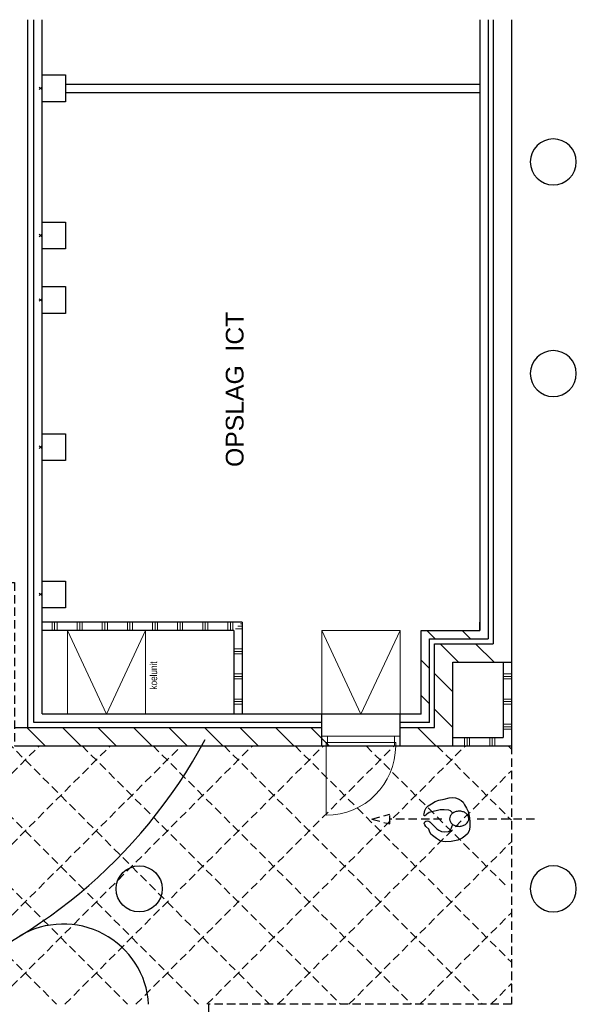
# Model space of a CAD drawing. Header units: millimetres. Extents: x 164654 to 368283, y 131426 to 252133.
# Tile 22 of 144: x 256299 to 262952, y 217653 to 229423. Entities that reach past the tile are written whole.
import ezdxf

# ---------------------------------------------------------------- set-up
doc = ezdxf.new("R2010")
doc.units = ezdxf.units.MM
doc.header["$LTSCALE"] = 400
doc.header["$PDMODE"] = 3
doc.header["$PDSIZE"] = 15
doc.linetypes.add('HIDDEN', pattern=[0.375, 0.25, -0.125])
for name, color, linetype in [('-ve', 2, 'HIDDEN'), ('inlay', 6, 'Continuous'), ('looplijnen', 8, 'HIDDEN'), ('plafond', 255, 'HIDDEN'), ('plat', 5, 'Continuous'), ('symbol', 1, 'Continuous')]:
    doc.layers.add(name, color=color, linetype=linetype)
for name, color, linetype, lineweight in [('Buitenkozijnen', 140, 'Continuous', 15), ('mat-baksteen', 5, 'Continuous', 25), ('mat-beton (ihwg)', 5, 'Continuous', 25), ('mat-kalkzandsteen', 5, 'Continuous', 25), ('mat-scheidingswand-horizontaal', 5, 'Continuous', 25), ('mat-scheidingswand-vertikaal', 5, 'Continuous', 25), ('None', 7, 'Continuous', 9), ('Tekst', 140, 'Continuous', 15)]:
    doc.layers.add(name, color=color, linetype=linetype, lineweight=lineweight)
doc.styles.add('Abadi MT Condensed Light', font='txt', dxfattribs={"height": 176.388889})
doc.styles.add('Arial', font='arial.ttf', dxfattribs={"height": 211.666667})

# ---------------------------------------------------------------- blocks, each defined once
blk = doc.blocks.new('plafond c1')
at = {"layer": 'plafond'}
for p, q in [((26862, 11791), (31904, 6749)), ((27710, 11791), (32752, 6749)), ((28559, 11791), (33601, 6749)), ((29407, 11791), (34449, 6749)), ((27546, 5687), (31698, 9839)), ((28394, 5687), (32546, 9839)), ((30099, 6543), (33395, 9839)), ((31153, 6749), (34243, 9839)), ((32002, 6749), (35092, 9839)), ((32208, 9839), (35298, 6749)), ((32850, 6749), (35940, 9839)), ((33056, 9839), (36146, 6749)), ((33699, 6749), (36789, 9839)), ((33905, 9839), (36995, 6749)), ((34753, 9839), (37340, 7252)), ((35602, 9839), (37298, 8142)), ((36450, 9839), (37340, 8949)), ((37299, 9839), (37340, 9798)), ((34548, 6749), (37340, 9541)), ((35396, 6749), (37340, 8693)), ((36245, 6749), (37340, 7844)), ((37093, 6749), (37340, 6996))]:
    blk.add_line(p, q, dxfattribs=at)
blk.add_lwpolyline([(24610, 11791), (31400, 11791), (31400, 9839), (37340, 9839), (37340, 6749), (33720, 6749), (33720, 5687), (7640, 5687), (7640, 11791)], dxfattribs=at)
blk = doc.blocks.new('Kolom O 550')
at = {"layer": 'mat-beton (ihwg)', "lineweight": 25}
blk.add_circle((0, 0), 275, dxfattribs=at)
blk = doc.blocks.new('*X71')
at = {"layer": 'None', "lineweight": 9}
for p, q in [((-8379, 3500), (-8159, 3720)), ((-7955, 3500), (-7735, 3720))]:
    blk.add_line(p, q, dxfattribs=at)
blk = doc.blocks.new('*X72')
at = {"layer": 'None', "lineweight": 9}
for p, q in [((-7599, 3432), (-7379, 3652)), ((-7599, 3008), (-7379, 3228))]:
    blk.add_line(p, q, dxfattribs=at)
blk = doc.blocks.new('*X73')
at = {"layer": 'None', "lineweight": 9}
for p, q in [((-8099, 3780), (-7999, 3880)), ((-7675, 3780), (-7575, 3880))]:
    blk.add_line(p, q, dxfattribs=at)
blk = doc.blocks.new('*X74')
at = {"layer": 'None', "lineweight": 9}
for p, q in [((-7319, 3712), (-7219, 3812)), ((-7319, 3288), (-7219, 3388))]:
    blk.add_line(p, q, dxfattribs=at)
blk = doc.blocks.new('*X75')
at = {"layer": 'None', "lineweight": 9}
for p, q in [((-8599, 3360), (-8499, 3360)), ((-8599, 3330), (-8499, 3330)), ((-8599, 3300), (-8499, 3300)), ((-8599, 3060), (-8499, 3060)), ((-8599, 3030), (-8499, 3030)), ((-8599, 3000), (-8499, 3000))]:
    blk.add_line(p, q, dxfattribs=at)
blk = doc.blocks.new('*X84')
at = {"layer": 'None', "lineweight": 9}
for p, q in [((-8400, 2800), (-8400, 2900)), ((-8370, 2800), (-8370, 2900)), ((-8340, 2800), (-8340, 2900)), ((-8100, 2800), (-8100, 2900)), ((-8070, 2800), (-8070, 2900)), ((-8040, 2800), (-8040, 2900)), ((-7800, 2800), (-7800, 2900)), ((-7770, 2800), (-7770, 2900)), ((-7740, 2800), (-7740, 2900))]:
    blk.add_line(p, q, dxfattribs=at)
blk = doc.blocks.new('Kolom 280x320')
at = {"layer": 'mat-beton (ihwg)', "lineweight": 25}
blk.add_lwpolyline([(-300, 160), (-20, 160), (-20, -160), (-300, -160)], close=True, dxfattribs=at)
at = {"layer": 'None', "color": 92, "linetype": 'Continuous', "lineweight": 5}
blk.add_point((0, 0), dxfattribs=at)
blk = doc.blocks.new('symb-ps03_b2')
blk.add_lwpolyline([(82, -334), (93, -323), (110, -305), (120, -285), (121, -231), (122, -184), (116, -150), (104, -98), (91, -52), (69, -25), (58, -13), (50, -1), (49, 8), (59, 13), (76, 9), (115, -1), (145, -17), (172, -41), (196, -78), (221, -122), (236, -169), (250, -232), (266, -290), (270, -325), (267, -365), (252, -399), (235, -433), (213, -457), (181, -475), (141, -499), (103, -517), (27, -533), (-23, -539), (-83, -538), (-130, -528), (-165, -511), (-192, -479), (-218, -448), (-241, -394), (-258, -313), (-262, -242), (-251, -189), (-222, -138), (-185, -93), (-170, -72), (-134, -54), (-107, -46), (-75, -10), (-57, 2), (-38, 7), (-23, 1), (-12, -13), (-11, -28), (-13, -49), (-23, -61), (-75, -115), (-104, -145), (-121, -166), (-138, -200), (-142, -234), (-135, -284), (-123, -302), (-94, -319), (-69, -327), (-52, -333)])
blk.add_lwpolyline([(-75, -413, 0.078796), (-66, -458, 0.088041), (-46, -494, 0.105312), (-14, -518, 0.121926), (19, -526, 0.121926), (52, -517, 0.105312), (82, -490, 0.088041), (100, -454, 0.078796), (106, -408, 0.078796), (98, -363, 0.088041), (77, -328, 0.105312), (46, -303, 0.121926), (13, -296, 0.121926), (-21, -305, 0.105312), (-50, -331, 0.088041), (-69, -368, 0.078796)], format="xyb", close=True)
blk = doc.blocks.new('symb-ps09_b2')
at = {"layer": 'looplijnen'}
for p, q in [((0, 935), (-58, 718)), ((0, 935), (58, 718)), ((-58, 718), (58, 718)), ((0, 95), (0, 718)), ((0, -1011), (0, -327))]:
    blk.add_line(p, q, dxfattribs=at)
at = {"layer": 'symbol'}
blk.add_blockref('symb-ps03_b2', (-11, 300), dxfattribs=at)
blk = doc.blocks.new('*X15')
at = {"layer": 'None', "lineweight": 9}
for p, q in [((-8100, 5471), (-8100, 5571)), ((-8070, 5471), (-8070, 5571)), ((-8040, 5471), (-8040, 5571)), ((-7800, 5471), (-7800, 5571)), ((-7770, 5471), (-7770, 5571)), ((-7740, 5471), (-7740, 5571)), ((-7500, 5471), (-7500, 5571)), ((-7470, 5471), (-7470, 5571)), ((-7440, 5471), (-7440, 5571)), ((-7200, 5490), (-7200, 5571)), ((-7170, 5520), (-7170, 5571)), ((-7140, 5550), (-7140, 5571))]:
    blk.add_line(p, q, dxfattribs=at)
blk = doc.blocks.new('*X16')
at = {"layer": 'None', "lineweight": 9}
for p, q in [((-7218.9, 5460), (-7118.9, 5460)), ((-7218.9, 5430), (-7118.9, 5430)), ((-7218.9, 5400), (-7118.9, 5400)), ((-7218.9, 5160), (-7118.9, 5160)), ((-7218.9, 5130), (-7118.9, 5130)), ((-7218.9, 5100), (-7118.9, 5100)), ((-7218.9, 4860), (-7118.9, 4860)), ((-7218.9, 4830), (-7118.9, 4830)), ((-7218.9, 4800), (-7118.9, 4800)), ((-7218.9, 4560), (-7118.9, 4560)), ((-7218.9, 4530), (-7118.9, 4530)), ((-7218.9, 4500), (-7118.9, 4500)), ((-7218.9, 4260), (-7118.9, 4260)), ((-7218.9, 4230), (-7118.9, 4230)), ((-7218.9, 4200), (-7118.9, 4200)), ((-7218.9, 3960), (-7118.9, 3960)), ((-7218.9, 3930), (-7118.9, 3930)), ((-7218.9, 3900), (-7118.9, 3900)), ((-7218.9, 3660), (-7118.9, 3660)), ((-7218.9, 3630), (-7118.9, 3630)), ((-7218.9, 3600), (-7118.9, 3600)), ((-7218.9, 3360), (-7118.9, 3360)), ((-7218.9, 3330), (-7118.9, 3330)), ((-7218.9, 3300), (-7118.9, 3300))]:
    blk.add_line(p, q, dxfattribs=at)
blk = doc.blocks.new('Deur 934')
at = {"layer": 'Buitenkozijnen', "color": 43, "lineweight": 9}
blk.add_lwpolyline([(-467, 0), (467, 0), (467, -114), (-467, -114)], close=True, dxfattribs=at)
at = {"layer": 'Buitenkozijnen', "color": 140, "lineweight": 15}
for points in [[(-467, 0), (-400, 0), (-400, -114), (-467, -114)], [(-415, 0), (415, 0), (415, -40), (-415, -40)], [(400, 0), (467, 0), (467, -114), (400, -114)]]:
    blk.add_lwpolyline(points, close=True, dxfattribs=at)
at = {"layer": 'None', "color": 43, "linetype": 'Continuous', "lineweight": 9}
blk.add_line((415, 830), (415, 0), dxfattribs=at)
blk.add_arc((415, 0), 830, 90, 180, dxfattribs=at)

msp = doc.modelspace()

# ---------------------------------------------------------------- linework, layer by layer
at = {"layer": 'inlay'}
for centre, radius, start, end in [((253045.26198, 223757.97676), 6210.6105, 158.33796202, 331.732378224), ((256822.10351, 217592.11005), 1020.17127, 3.408202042, 120.668756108)]:
    msp.add_arc(centre, radius, start, end, dxfattribs=at)
at = {"layer": 'mat-baksteen', "lineweight": 25}
msp.add_line((256396.97992, 220962.75849), (256396.97992, 229422.98833), dxfattribs=at)
at = {"layer": 'mat-beton (ihwg)', "color": 7}
for p, q in [((256846.97992, 228652.75849), (261796.97992, 228652.75849)), ((256846.97992, 228552.75849), (261796.97992, 228552.75849))]:
    msp.add_line(p, q, dxfattribs=at)
at = {"layer": 'mat-kalkzandsteen', "lineweight": 25}
for p, q in [((256466.97992, 221022.75849), (256466.97992, 229422.98833)), ((256566.97992, 221125.75849), (256566.97992, 229422.98833)), ((261796.97992, 229422.98833), (261796.97992, 222122.79912)), ((261896.97992, 229422.98833), (261896.97992, 222022.79912)), ((261956.97992, 229422.98833), (261956.97992, 221962.79912)), ((262176.97992, 229422.98833), (262176.97992, 221742.79912)), ((261096.97992, 221122.75849), (261096.97992, 222122.79912)), ((261096.97992, 222122.79912), (261796.97992, 222122.79912)), ((261196.97992, 221019.75849), (261196.97992, 222022.79912)), ((261196.97992, 222022.79912), (261896.97992, 222022.79912)), ((261256.989, 220962.75849), (261256.989, 221962.79912)), ((261256.989, 221962.79912), (261956.97992, 221962.79912)), ((261476.989, 220742.75849), (261476.989, 221742.79912)), ((261476.989, 221742.79912), (262176.97992, 221742.79912)), ((261096.97992, 221122.75849), (256566.97992, 221122.75849)), ((259910.989, 220742.75849), (259910.989, 221122.75849)), ((260847.99849, 220742.75849), (260847.99849, 221122.75849)), ((256236.97992, 220962.75849), (259910.989, 220962.75849)), ((259910.989, 221019.75849), (256466.97992, 221019.75849)), ((261196.97992, 221019.75849), (260847.99849, 221019.75849)), ((260847.99849, 220962.75849), (261256.989, 220962.75849)), ((256236.97992, 220742.75849), (261476.989, 220742.75849))]:
    msp.add_line(p, q, dxfattribs=at)
at = {"layer": 'mat-scheidingswand-horizontaal', "lineweight": 25}
for p, q in [((258958.15962, 222222.79912), (258958.15962, 221122.75849)), ((258858.15962, 222122.79912), (258858.15962, 221122.75849)), ((262076.97992, 221742.79912), (262076.97992, 220842.75849)), ((262176.97992, 221742.79912), (262176.97992, 220742.75849))]:
    msp.add_line(p, q, dxfattribs=at)
at = {"layer": 'mat-scheidingswand-vertikaal', "lineweight": 25}
for p, q in [((258958.15962, 222222.79912), (256566.97992, 222222.79912)), ((261796.97992, 222122.79912), (261796.97992, 222222.79912)), ((258858.15962, 222122.79912), (256566.97992, 222122.79912)), ((261476.989, 220842.75849), (262076.97992, 220842.75849)), ((261476.989, 220742.75849), (261476.989, 220842.75849)), ((261476.989, 220742.75849), (262176.97992, 220742.75849))]:
    msp.add_line(p, q, dxfattribs=at)
at = {"layer": 'None', "color": 8, "linetype": 'Continuous', "lineweight": 5}
for p, q in [((256868.97992, 222121.25444), (257335.97992, 221121.25444)), ((257335.97992, 221121.25444), (257802.97992, 222121.25444)), ((259910.989, 222121.25444), (260377.989, 221121.25444)), ((260844.989, 222121.25444), (260377.989, 221121.25444)), ((260246.97992, 221122.75849), (260346.97992, 221122.75849))]:
    msp.add_line(p, q, dxfattribs=at)
at = {"layer": 'None', "lineweight": 9}
for p, q in [((256605.35781, 220742.75849), (256385.35781, 220962.75849)), ((257029.62188, 220742.75849), (256809.62188, 220962.75849)), ((257453.88594, 220742.75849), (257233.88594, 220962.75849)), ((257878.15001, 220742.75849), (257658.15001, 220962.75849)), ((258302.41408, 220742.75849), (258082.41408, 220962.75849)), ((258726.67815, 220742.75849), (258506.67815, 220962.75849)), ((259150.94222, 220742.75849), (258930.94222, 220962.75849)), ((259575.20629, 220742.75849), (259355.20629, 220962.75849)), ((259999.47036, 220742.75849), (259779.47036, 220962.75849)), ((261272.26256, 220742.75849), (261052.26256, 220962.75849))]:
    msp.add_line(p, q, dxfattribs=at)
at = {"layer": 'None', "color": 8, "linetype": 'Continuous', "lineweight": 5}
for points in [[(256868.97992, 221121.25444), (256868.97992, 222121.25444), (257802.97992, 222121.25444), (257802.97992, 221121.25444)], [(260844.989, 221121.25444), (260844.989, 222121.25444), (259910.989, 222121.25444), (259910.989, 221121.25444)]]:
    msp.add_lwpolyline(points, close=True, dxfattribs=at)

# ---------------------------------------------------------------- block references
at = {"layer": '-ve'}
msp.add_blockref('plafond c1', (224836.97992, 210903.97534), dxfattribs=at)
at = {"layer": 'mat-beton (ihwg)', "color": 7}
for name, p, rotation in [('Kolom 280x320', (256546.97992, 228602.75849), 180), ('Kolom 280x320', (256546.97992, 226842.75849), 180), ('Kolom 280x320', (256546.97992, 226072.75849), 180), ('Kolom 280x320', (256546.97992, 224312.75849), 180), ('Kolom 280x320', (256546.97992, 222552.75849), 180), ('Kolom 280x320', (256546.97992, 222552.75849), 180), ('Kolom O 550', (257726.97992, 219032.75849), 90)]:
    msp.add_blockref(name, p, dxfattribs=dict(at, rotation=rotation))
at = {"layer": 'mat-beton (ihwg)', "color": 7, "xscale": -1}
for p in [(262676.97992, 227722.75849), (262676.97992, 225192.75849), (262676.97992, 219032.75849)]:
    msp.add_blockref('Kolom O 550', p, dxfattribs=at)
at = {"layer": 'mat-kalkzandsteen', "rotation": 90}
for name in ['*X74', '*X72', '*X73', '*X71']:
    msp.add_blockref(name, (264976.97992, 229341.69912), dxfattribs=at)
at = {"layer": 'mat-scheidingswand-horizontaal', "xscale": -1, "rotation": 270}
msp.add_blockref('*X15', (253386.97992, 229341.69912), dxfattribs=at)
at = {"layer": 'mat-scheidingswand-horizontaal', "rotation": 90}
msp.add_blockref('*X84', (264976.97992, 229341.69912), dxfattribs=at)
at = {"layer": 'mat-scheidingswand-vertikaal', "xscale": -1, "rotation": 270}
msp.add_blockref('*X16', (253386.97992, 229341.69912), dxfattribs=at)
at = {"layer": 'mat-scheidingswand-vertikaal', "rotation": 90}
msp.add_blockref('*X75', (264976.97992, 229341.69912), dxfattribs=at)
at = {"layer": 'None', "color": 7, "rotation": 180}
msp.add_blockref('Deur 934', (260377.989, 220742.75849), dxfattribs=at)
at = {"layer": 'symbol', "rotation": 90}
msp.add_blockref('symb-ps09_b2', (261441.68914, 219866.24639), dxfattribs=at)

# ---------------------------------------------------------------- texts
at = {"layer": 'plat', "insert": (258762.90425, 224076.12787), "char_height": 211.6666667, "attachment_point": 1, "rotation": 90, "style": 'Arial'}
msp.add_mtext('OPSLAG  ICT', dxfattribs=at)
at = {"layer": 'Tekst', "color": 140, "insert": (257857.43011, 221416.25015), "char_height": 84.666667, "attachment_point": 1, "rotation": 90, "style": 'Abadi MT Condensed Light'}
msp.add_mtext('koelunit', dxfattribs=at)

doc.saveas('drawing.dxf')
